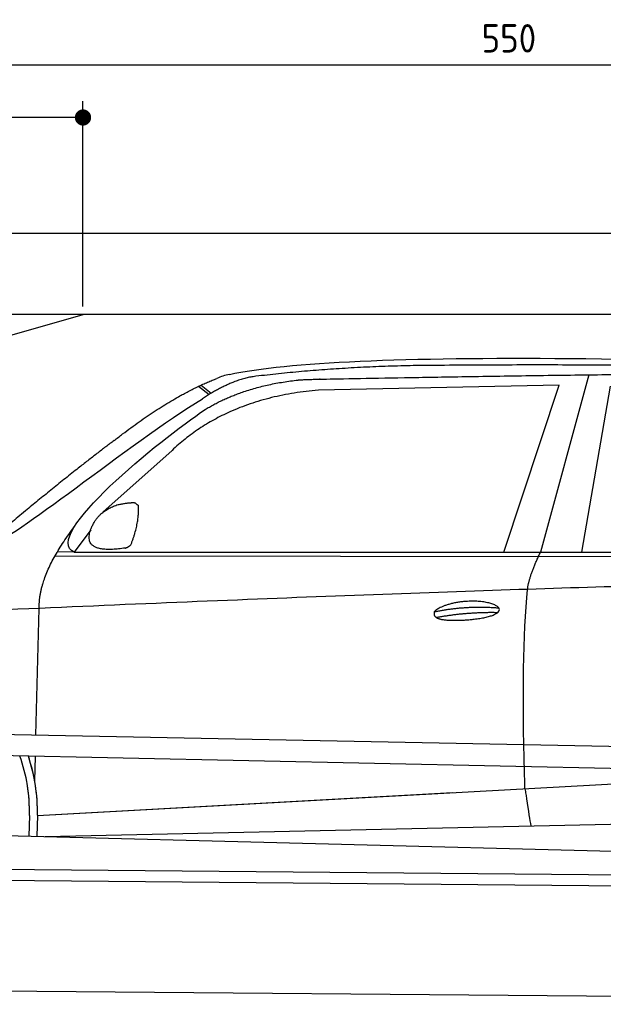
# Model space of a CAD drawing. Header units: millimetres. Extents: x -411 to 6777, y 0 to 6577.
# Tile 4 of 6: x 1744 to 3183, y 4150 to 6577. Entities that reach past the tile are written whole.
import ezdxf

# ---------------------------------------------------------------- set-up
doc = ezdxf.new("R2010")
doc.units = ezdxf.units.MM
doc.layers.add('4', color=3, linetype='Continuous')
for name, color, linetype, lineweight in [('car', 10, 'Continuous', 25), ('Freiraum', 7, 'Continuous', 25), ('Gebäude', 7, 'Continuous', 25), ('Plattform', 7, 'Continuous', 25)]:
    doc.layers.add(name, color=color, linetype=linetype, lineweight=lineweight)
doc.styles.get("Standard").update_dxf_attribs({"font": 'ISOCP.SHX'})
doc.dimstyles.new('GEN-ISO', dxfattribs={"dimscale": 20, "dimtxt": 3.5, "dimasz": 2, "dimexe": 2, "dimexo": 1, "dimgap": 1.5, "dimtad": 1, "dimdec": 1, "dimlfac": 0.1, "dimdsep": 46, "dimtxsty": 'STANDARD', "dimblk": 'PUNKT', "dimcen": 2, "dimclrd": 256, "dimclre": 256, "dimclrt": 2, "dimadec": 0, "dimazin": 0, "dimtp": 0.1, "dimtm": 0.1, "dimtfac": 0.71, "dimtdec": 1, "dimtmove": 2, "dimatfit": 3, "dimldrblk": 'PUNKT', "dimfxl": 2, "dimtolj": 1, "dimarcsym": 0})

# ---------------------------------------------------------------- blocks, each defined once
blk = doc.blocks.new('PUNKT')
at = {"layer": '4', "color": 0, "linetype": 'ByBlock'}
blk.add_line((-0.5, 0), (-1, 0), dxfattribs=at)
at = {"layer": '4', "color": 0, "linetype": 'ByBlock', "const_width": 0.5}
blk.add_lwpolyline([(-0.25, 0, 1), (0.25, 0, 1)], format="xyb", close=True, dxfattribs=at)
blk = doc.blocks.new('*D70')
at = {"layer": '4', "lineweight": -2, "transparency": 16777216}
for p, q in [((200, 5770.9), (200, 6505.8)), ((5700, 5970.9), (5700, 6505.8)), ((240, 6465.8), (5660, 6465.8))]:
    blk.add_line(p, q, dxfattribs=at)
at = {"layer": 'Defpoints', "color": 0, "transparency": 16777216}
for p in [(5700, 6465.8), (5700, 5950.9), (200, 5750.9)]:
    blk.add_point(p, dxfattribs=at)
at = {"layer": '4', "lineweight": -2, "transparency": 16777216, "xscale": 40, "yscale": 40, "zscale": 40, "rotation": 180}
blk.add_blockref('PUNKT', (200, 6465.8), dxfattribs=at)
at = {"layer": '4', "lineweight": -2, "transparency": 16777216, "xscale": 40, "yscale": 40, "zscale": 40}
blk.add_blockref('PUNKT', (5700, 6465.8), dxfattribs=at)
at = {"layer": '4', "color": 2, "transparency": 16777216, "insert": (2950, 6530.8), "char_height": 70, "attachment_point": 5}
blk.add_mtext('550', dxfattribs=at)
blk = doc.blocks.new('Car')
at = {"layer": 'car'}
for p, q in [((3095, 5730.1), (2979.7, 5292.1)), ((3021.9, 5703.7), (2428.2, 5686.3)), ((2889.6, 5291.3), (3021.9, 5703.7)), ((3081.3, 5293.1), (3148.4, 5702.9)), ((2132.9, 5693.1), (2159, 5672.8)), ((2138.7, 5695.9), (2164.3, 5676)), ((2068.7, 5534.4), (1899.3, 5380.5)), ((1870, 5337), (1829.5, 5281)), ((1782.6, 5271.7), (4425.8, 5292.7)), ((1829.5, 5281), (4481.3, 5306.7)), ((1829.5, 5281), (1788.2, 5281.7)), ((1739.4, 4829.5), (1744.7, 5142)), ((1737.5, 4716.5), (1738.6, 4777.1)), ((1737.5, 4716.5), (1738.6, 4777.1)), ((1744.8, 4631.9), (3613.8, 4751.2)), ((1744.8, 4631.9), (2768.3, 4697.2)), ((1764.6, 4580), (3650, 4638.6)), ((1725.2, 4631.1), (1724.4, 4580.7)), ((1744.8, 4631.9), (1744.1, 4580.3)), ((1666.2, 4581.7), (3715.1, 4547))]:
    blk.add_line(p, q, dxfattribs=at)
for centre, radius, start, end in [((2247.2, 5552.8), 174.5, 102.8736, 113.54), ((1320.4, 4637.7), 404.8, 359.0666, 20.2174), ((1320.7, 4637.9), 424.2, 359.1908, 19.1882), ((1320.7, 4637.9), 424.2, 10.6728, 19.1882), ((1320.7, 4637.9), 404.6, 359.0315, 10.2025), ((1320.7, 4637.9), 424.2, 359.1908, 9.6942)]:
    blk.add_arc(centre, radius, start, end, dxfattribs=at)
for points, degree in [([(2208.3, 5722.9), (2495.3, 5787.1), (3380.5, 5781.9), (4553, 5729.4)], 3), ([(3703, 5744.3), (3354.7, 5760.5), (2738.8, 5750.1)], 2), ([(2738.8, 5750.1), (2496, 5747.8), (2266.8, 5717.9)], 2), ([(1925.6, 5557.4), (2065.6, 5668.9), (2177.5, 5712.7)], 2), ([(2266.8, 5717.9), (2210.7, 5708.3), (2142.7, 5662.4)], 2), ([(2149.3, 5635.7), (2242.5, 5694.3), (2378, 5710.7)], 2), ([(2428.2, 5686.3), (2204.3, 5665), (2068.7, 5534.4)], 2), ([(1629.6, 5303.6), (1665.3, 5300.2), (1965.2, 5551.8), (2142.7, 5662.4)], 3), ([(1829.5, 5281), (1746.1, 5320.3), (2037.9, 5559.3), (2149.3, 5635.7)], 3), ([(1925.6, 5557.4), (1845, 5496.2), (1743.4, 5411.8), (1615, 5305.4), (1621, 5303.5)], 4), ([(1878.1, 5354.8), (1894.4, 5385.2), (1937, 5399.6)], 2), ([(1937, 5399.6), (1965.6, 5405.7), (1978.5, 5404.6)], 2), ([(1969.2, 5300.4), (1990.1, 5353.6), (1987.1, 5398.5)], 2), ([(1978.5, 5404.6), (1984.6, 5398.5), (1987.1, 5398.5)], 2), ([(1744.7, 5142), (1741.6, 5225.6), (1829.4, 5343.7)], 2), ([(1955.7, 5292.6), (1833.7, 5272.7), (1878.1, 5354.8)], 2), ([(1955.7, 5292.6), (1961.7, 5294.4), (1969.2, 5300.4)], 2), ([(2948.6, 5199.9), (2951.4, 5231), (2979.7, 5292.1)], 2), ([(4700.6, 5237), (3823.9, 5257.4), (1391.9, 5122.9)], 2), ([(2719, 5142.5), (2794.4, 5159.4), (2877.9, 5153.7)], 2), ([(2724, 5128.7), (2798, 5143.3), (2876, 5142.5)], 2)]:
    blk.add_open_spline(points, degree=degree, dxfattribs=at)
for points, degree, knots in [([(2378, 5710.7), (2404.5, 5713), (2544, 5716.1), (3565.2, 5745.6), (4185.4, 5744.9), (4642.4, 5576.4), (4620.3, 5402.6)], 4, [0.0821318, 0.0821318, 0.0821318, 0.0821318, 0.0821318, 0.258851, 0.508851, 1, 1, 1, 1, 1]), ([(2946.8, 4708.6), (2946.2, 4722.2), (2945.7, 4735.5), (2945.2, 4748.7), (2937.9, 4938.5), (2939, 5088.9), (2948.6, 5199.9)], 3, [0, 0, 0, 0, 0.064923, 0.064923, 0.064923, 1, 1, 1, 1]), ([(2719, 5142.5), (2723.2, 5147.6), (2744.2, 5164), (2826.9, 5184.1), (2942.2, 5148), (2833.5, 5119.4), (2748.7, 5120), (2714.4, 5123.6), (2719, 5142.5)], 5, [0, 0, 0, 0, 0, 0, 0.300106, 0.500106, 0.700106, 1, 1, 1, 1, 1, 1]), ([(2946.8, 4708.6), (2947.6, 4704), (2948.3, 4699.5), (2949, 4695.1), (2949.6, 4691.1), (2950.2, 4687.2), (2950.8, 4683.5), (2955.6, 4653.3), (2959.3, 4631.3), (2962, 4617.2)], 3, [-0.000011, -0.000011, -0.000011, -0.000011, 0.107576, 0.107576, 0.107576, 0.206414, 0.206414, 0.206414, 1, 1, 1, 1])]:
    blk.add_open_spline(points, degree=degree, knots=knots, dxfattribs=at)
blk = doc.blocks.new('_Dot')
at = {"color": 0, "linetype": 'ByBlock', "lineweight": -2}
blk.add_line((-0.5, 0), (-1, 0), dxfattribs=at)
at = {"color": 0, "linetype": 'ByBlock', "const_width": 0.5}
blk.add_lwpolyline([(-0.25, 0, 1), (0.25, 0, 1)], format="xyb", close=True, dxfattribs=at)
blk = doc.blocks.new('*D76')
at = {"layer": '4', "lineweight": -2, "transparency": 16777216}
for p, q in [((200, 5820.9), (200, 6375.7)), ((1899.7, 5870), (1899.7, 6375.7)), ((1859.7, 6335.7), (240, 6335.7))]:
    blk.add_line(p, q, dxfattribs=at)
at = {"layer": 'Defpoints', "color": 0, "transparency": 16777216}
for p in [(200, 6335.7), (1899.7, 5850), (200, 5800.9)]:
    blk.add_point(p, dxfattribs=at)
at = {"layer": '4', "lineweight": -2, "transparency": 16777216, "xscale": 40, "yscale": 40, "zscale": 40, "rotation": 180}
blk.add_blockref('_Dot', (200, 6335.7), dxfattribs=at)
at = {"layer": '4', "lineweight": -2, "transparency": 16777216, "xscale": 40, "yscale": 40, "zscale": 40}
blk.add_blockref('_Dot', (1899.7, 6335.7), dxfattribs=at)
at = {"layer": '4', "color": 2, "transparency": 16777216, "insert": (1049.8, 6400.7), "char_height": 70, "attachment_point": 5}
blk.add_mtext('170', dxfattribs=at)
blk = doc.blocks.new('Plattform OG 6200 550')
at = {"layer": 'Plattform'}
for p, q in [((5482.3, 4739.6), (348.5, 4842)), ((5481.2, 4683.6), (347.5, 4791)), ((440.2, 4493.6), (5395, 4450.4)), ((446, 4466.5), (5394.8, 4423.4)), ((5437.5, 4150), (372.6, 4194.2))]:
    blk.add_line(p, q, dxfattribs=at)
blk = doc.blocks.new('Gebäude_380_GT185')
at = {"layer": 'Freiraum'}
blk.add_lwpolyline([(200, 5600), (350, 5600), (350, 5450), (499.8, 5450), (1900, 5850)], dxfattribs=at)
at = {"layer": 'Gebäude'}
for p, q in [((5900, 6050), (0, 6050)), ((5700, 5850), (200, 5850))]:
    blk.add_line(p, q, dxfattribs=at)

msp = doc.modelspace()

# ---------------------------------------------------------------- block references
msp.add_blockref('Gebäude_380_GT185', (0, 0))
at = {"layer": 'car', "rotation": 359.4752422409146}
msp.add_blockref('Car', (0, 0), dxfattribs=at)
at = {"layer": 'Plattform'}
msp.add_blockref('Plattform OG 6200 550', (0, 0), dxfattribs=at)

# ---------------------------------------------------------------- dimensions: what is measured, and where the dimension line sits
at = {"layer": '4'}
for base, p1, p2, override, picture, middle in [((5700, 6465.8), (200, 5750.88), (5700, 5950.88), {"dimtdec": 3, "dimtolj": 0}, '*D70', (2950, 6530.8)), ((200, 6335.7), (1899.68, 5850), (200, 5800.88), {"dimblk1": 'Dot', "dimblk2": 'Dot', "dimsah": 1, "dimtdec": 3, "dimtolj": 0}, '*D76', (1049.84, 6400.7))]:
    dim = msp.add_linear_dim(base=base, p1=p1, p2=p2, dimstyle='GEN-ISO', override=override, dxfattribs=at)
    dim.commit()
    dim.dimension.update_dxf_attribs({"geometry": picture, "text_midpoint": middle})

doc.saveas('drawing.dxf')
